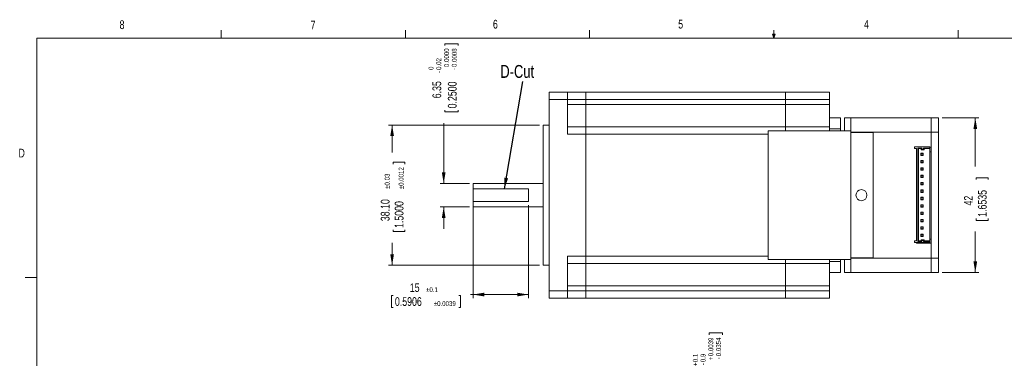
# Model space of a CAD drawing. Header units: millimetres. Extents: x 11 to 421, y 5 to 275.
# Tile 4 of 5: x 11 to 278, y 183 to 275. Entities that reach past the tile are written whole.
import ezdxf

# ---------------------------------------------------------------- set-up
doc = ezdxf.new("R2010")
doc.units = ezdxf.units.MM
doc.styles.add('SLDTEXTSTYLE0', font='TXT', dxfattribs={"width": 0.75})
doc.dimstyles.new('SLDDIMSTYLE0', dxfattribs={"dimtxt": 0, "dimasz": 3, "dimexe": 0, "dimexo": 0.0625, "dimgap": 0, "dimtad": 0, "dimtih": 1, "dimtoh": 1, "dimdec": 0, "dimrnd": 1e-09, "dimzin": 0, "dimdsep": 46, "dimtxsty": 'Standard', "dimsah": 1, "dimcen": 0.09, "dimadec": 0, "dimazin": 0, "dimtfac": 3, "dimtdec": 0, "dimtofl": 0, "dimtmove": 0, "dimatfit": 3, "dimfxl": 1, "dimtolj": 1, "dimtzin": 0, "dimarcsym": 0})
doc.dimstyles.new('SLDDIMSTYLE11', dxfattribs={"dimtxt": 2.38125, "dimasz": 3, "dimexe": 0, "dimexo": 0.0625, "dimgap": 0.595313, "dimtad": 0, "dimrnd": 1e-09, "dimzin": 12, "dimdsep": 46, "dimtxsty": 'SLDTEXTSTYLE0', "dimsah": 1, "dimcen": 0.09, "dimadec": 0, "dimazin": 0, "dimtol": 1, "dimtp": 0.03, "dimtm": 0.03, "dimtfac": 1, "dimtofl": 0, "dimtmove": 0, "dimatfit": 3, "dimfxl": 1, "dimtolj": 1, "dimarcsym": 0})
doc.dimstyles.new('SLDDIMSTYLE12', dxfattribs={"dimtxt": 2.38125, "dimasz": 3, "dimexe": 0, "dimexo": 0.0625, "dimgap": 0.595313, "dimtad": 0, "dimrnd": 1e-09, "dimzin": 12, "dimdsep": 46, "dimtxsty": 'SLDTEXTSTYLE0', "dimsah": 1, "dimcen": 0.09, "dimadec": 0, "dimazin": 0, "dimtol": 1, "dimtm": 0.02, "dimtfac": 0.555556, "dimtofl": 0, "dimtmove": 0, "dimatfit": 3, "dimfxl": 1, "dimtolj": 1, "dimtzin": 0, "dimarcsym": 0})
doc.dimstyles.new('SLDDIMSTYLE13', dxfattribs={"dimtxt": 2.38125, "dimasz": 3, "dimexe": 0, "dimexo": 0.0625, "dimgap": 0.595313, "dimtad": 0, "dimdec": 1, "dimrnd": 1e-09, "dimzin": 12, "dimdsep": 46, "dimtxsty": 'SLDTEXTSTYLE0', "dimsah": 1, "dimcen": 0.09, "dimadec": 0, "dimazin": 0, "dimtol": 1, "dimtp": 0.1, "dimtm": 0.1, "dimtfac": 1, "dimtdec": 1, "dimtofl": 0, "dimtmove": 0, "dimatfit": 3, "dimfxl": 1, "dimtolj": 1, "dimarcsym": 0})
doc.dimstyles.new('SLDDIMSTYLE3', dxfattribs={"dimtxt": 2.38125, "dimasz": 3, "dimexe": 0, "dimexo": 0.0625, "dimgap": 0.595313, "dimtad": 0, "dimrnd": 1e-09, "dimzin": 12, "dimdsep": 46, "dimtxsty": 'SLDTEXTSTYLE0', "dimsah": 1, "dimcen": 0.09, "dimadec": 0, "dimazin": 0, "dimtfac": 1, "dimtofl": 0, "dimtmove": 0, "dimatfit": 3, "dimfxl": 1, "dimtolj": 1, "dimtzin": 12, "dimarcsym": 0})
doc.dimstyles.new('SLDDIMSTYLE7', dxfattribs={"dimtxt": 2.38125, "dimasz": 3, "dimexe": 0, "dimexo": 0.0625, "dimgap": 0.595313, "dimtad": 0, "dimdec": 1, "dimrnd": 1e-09, "dimzin": 12, "dimdsep": 46, "dimtxsty": 'SLDTEXTSTYLE0', "dimsah": 1, "dimcen": 0.09, "dimadec": 0, "dimazin": 0, "dimtol": 1, "dimtp": 0.1, "dimtm": 0.9, "dimtfac": 1.8, "dimtdec": 1, "dimtofl": 0, "dimtmove": 0, "dimatfit": 3, "dimfxl": 1, "dimtolj": 1, "dimarcsym": 0})

# ---------------------------------------------------------------- blocks, each defined once
blk = doc.blocks.new('*D17')
at = {"color": 7, "linetype": 'Continuous', "lineweight": 0}
for p, q in [((198.33, 190.16), (201.96, 190.16)), ((198.33, 190.16), (198.33, 189.68)), ((201.96, 190.16), (201.96, 189.68)), ((198.33, 171.64), (198.33, 172.12)), ((198.33, 171.64), (201.96, 171.64)), ((201.96, 171.64), (201.96, 172.12)), ((213.35, 170.89), (197.04, 170.89)), ((198.04, 155.89), (198.04, 170.89)), ((213.35, 155.89), (197.04, 155.89))]:
    blk.add_line(p, q, dxfattribs=at)
for points in [[(198.04, 170.89), (197.54, 167.89), (198.54, 167.89)], [(198.04, 155.89), (198.54, 158.89), (197.54, 158.89)]]:
    blk.add_solid(points, dxfattribs=at)
at = {"color": 7, "linetype": 'Continuous', "lineweight": 0, "attachment_point": 1, "rotation": 90, "style": 'SLDTEXTSTYLE0'}
for s, insert, char_height in [('0.0039', (198.15, 183.83), 1.323), ('0.0354', (200.25, 183.83), 1.323), ('0.1', (193.94, 182.22), 1.323), ('0.9', (196.05, 182.22), 1.323), ('+', (193.94, 181.15), 1.32), ('-', (196.05, 181.39), 1.32), ('+', (198.15, 182.76), 1.32), ('0.5906', (199.18, 172.6), 2.381), ('-', (200.25, 183), 1.32), ('15', (194.97, 177.14), 2.381)]:
    blk.add_mtext(s, dxfattribs=dict(at, insert=insert, char_height=char_height))
blk = doc.blocks.new('*D33')
at = {"color": 7, "linetype": 'Continuous', "lineweight": 0}
for p, q in [((152.3, 246.66), (111.3, 246.66)), ((112.3, 246.66), (112.3, 239.17)), ((112.58, 236.53), (115.8, 236.53)), ((112.58, 236.53), (112.58, 236.05)), ((115.8, 236.53), (115.8, 236.05)), ((112.58, 217.71), (112.58, 218.19)), ((112.58, 217.71), (115.8, 217.71)), ((115.8, 217.71), (115.8, 218.19)), ((112.3, 208.56), (112.3, 214.67)), ((152.3, 208.56), (111.3, 208.56))]:
    blk.add_line(p, q, dxfattribs=at)
for points in [[(112.3, 246.66), (111.8, 243.66), (112.8, 243.66)], [(112.3, 208.56), (112.8, 211.56), (111.8, 211.56)]]:
    blk.add_solid(points, dxfattribs=at)
at = {"color": 7, "linetype": 'Continuous', "lineweight": 0, "attachment_point": 1, "rotation": 90, "style": 'SLDTEXTSTYLE0'}
for s, insert, char_height in [('±0.0012', (114.08, 229.22), 1.323), ('±0.03', (110.3, 229.32), 1.323), ('38.10', (109.23, 220.53), 2.381), ('1.5000', (113.01, 218.68), 2.381)]:
    blk.add_mtext(s, dxfattribs=dict(at, insert=insert, char_height=char_height))
blk = doc.blocks.new('*D34')
at = {"color": 7, "linetype": 'Continuous', "lineweight": 0}
for p, q in [((126.59, 268.75), (130.23, 268.75)), ((126.59, 268.75), (126.59, 268.27)), ((130.23, 268.75), (130.23, 268.27)), ((126.59, 250.23), (126.59, 250.71)), ((126.59, 250.23), (130.23, 250.23)), ((130.23, 250.23), (130.23, 250.71)), ((126.31, 230.78), (126.31, 247.19)), ((133.3, 230.78), (125.31, 230.78)), ((133.3, 224.43), (125.31, 224.43)), ((126.31, 224.43), (126.31, 218.43))]:
    blk.add_line(p, q, dxfattribs=at)
for points in [[(126.31, 230.78), (126.81, 233.78), (125.81, 233.78)], [(126.31, 224.43), (125.81, 221.43), (126.81, 221.43)]]:
    blk.add_solid(points, dxfattribs=at)
at = {"color": 7, "linetype": 'Continuous', "lineweight": 0, "attachment_point": 1, "rotation": 90, "style": 'SLDTEXTSTYLE0'}
for s, insert, char_height in [('0.0000', (126.42, 262.42), 1.323), ('0.0008', (128.52, 262.42), 1.323), ('0.02', (124.31, 261.63), 1.323), ('0', (122.21, 261.63), 1.32), ('-', (128.52, 261.59), 1.32), ('6.35', (123.24, 253.93), 2.381), ('-', (124.31, 260.81), 1.32), ('0.2500', (127.44, 251.19), 2.381)]:
    blk.add_mtext(s, dxfattribs=dict(at, insert=insert, char_height=char_height))
blk = doc.blocks.new('*D35')
at = {"color": 7, "linetype": 'Continuous', "lineweight": 0}
for p, q in [((134.3, 224.9), (134.3, 199.59)), ((149.3, 224.9), (149.3, 199.59)), ((134.3, 200.59), (133.56, 200.59)), ((149.3, 200.59), (134.3, 200.59)), ((112.1, 200.3), (112.1, 197.09)), ((112.1, 200.3), (112.58, 200.3)), ((130.91, 200.3), (130.43, 200.3)), ((130.91, 200.3), (130.91, 197.09)), ((112.1, 197.09), (112.58, 197.09)), ((130.91, 197.09), (130.43, 197.09))]:
    blk.add_line(p, q, dxfattribs=at)
for points in [[(134.3, 200.59), (137.3, 200.09), (137.3, 201.09)], [(149.3, 200.59), (146.3, 201.09), (146.3, 200.09)]]:
    blk.add_solid(points, dxfattribs=at)
at = {"color": 7, "linetype": 'Continuous', "lineweight": 0, "attachment_point": 1, "style": 'SLDTEXTSTYLE0'}
for s, insert, char_height in [('15', (117.11, 203.66), 2.381), ('±0.1', (121.51, 202.58), 1.323), ('0.5906', (113.06, 199.88), 2.381), ('±0.0039', (123.61, 198.8), 1.323)]:
    blk.add_mtext(s, dxfattribs=dict(at, insert=insert, char_height=char_height))
blk = doc.blocks.new('*D36')
at = {"color": 7, "linetype": 'Continuous', "lineweight": 0}
for p, q in [((261.6, 248.6), (271.6, 248.6)), ((270.6, 248.6), (270.6, 235.38)), ((270.88, 232.35), (274.1, 232.35)), ((270.88, 232.35), (270.88, 231.87)), ((274.1, 232.35), (274.1, 231.87)), ((270.88, 220.75), (270.88, 221.23)), ((270.88, 220.75), (274.1, 220.75)), ((274.1, 220.75), (274.1, 221.23)), ((270.6, 206.6), (270.6, 217.71)), ((261.6, 206.6), (271.6, 206.6))]:
    blk.add_line(p, q, dxfattribs=at)
for points in [[(270.6, 248.6), (270.1, 245.6), (271.1, 245.6)], [(270.6, 206.6), (271.1, 209.6), (270.1, 209.6)]]:
    blk.add_solid(points, dxfattribs=at)
at = {"color": 7, "linetype": 'Continuous', "lineweight": 0, "char_height": 2.381, "attachment_point": 1, "rotation": 90, "style": 'SLDTEXTSTYLE0'}
for s, insert in [('1.6535', (271.31, 221.71)), ('42', (267.53, 224.79))]:
    blk.add_mtext(s, dxfattribs=dict(at, insert=insert))

msp = doc.modelspace()

# ---------------------------------------------------------------- linework, layer by layer
at = {"color": 7, "linetype": 'Continuous', "lineweight": 0}
for p, q in [((15.907, 270.309), (415.957, 270.309)), ((15.907, 270.309), (15.907, 9.959)), ((65.907, 270.309), (65.907, 272.463)), ((115.913, 270.309), (115.913, 272.463)), ((165.919, 270.309), (165.919, 272.463)), ((215.925, 270.309), (215.589, 271.374)), ((216.244, 271.374), (215.589, 271.374)), ((215.747, 271.374), (215.925, 270.309)), ((215.925, 270.309), (215.925, 272.463)), ((215.925, 270.309), (216.244, 271.374)), ((216.05, 271.374), (215.925, 270.309)), ((265.932, 270.309), (265.932, 272.463)), ((15.907, 205.221), (12.732, 205.221))]:
    msp.add_line(p, q, dxfattribs=at)
at = {"color": 7, "linetype": 'Continuous', "lineweight": 15}
for p, q in [((159.898, 255.617), (154.898, 255.617)), ((154.898, 255.601), (154.898, 255.617)), ((154.898, 255.601), (159.898, 255.601)), ((154.898, 253.6), (154.898, 255.601)), ((159.898, 255.614), (159.898, 255.617)), ((164.898, 255.614), (159.898, 255.614)), ((159.898, 255.604), (164.898, 255.604)), ((159.898, 255.601), (159.898, 255.604)), ((159.898, 255.601), (159.898, 253.6)), ((164.898, 255.604), (164.898, 255.614)), ((219.048, 255.614), (164.898, 255.614)), ((164.898, 255.614), (164.898, 255.604)), ((164.898, 253.603), (164.898, 255.604)), ((164.898, 255.604), (219.048, 255.604)), ((164.898, 253.603), (164.898, 255.604)), ((231.048, 255.614), (219.048, 255.614)), ((219.048, 255.604), (219.048, 255.614)), ((219.048, 255.614), (219.048, 255.604)), ((219.048, 255.604), (231.048, 255.604)), ((219.048, 253.603), (219.048, 255.604)), ((219.048, 255.604), (219.048, 253.603)), ((231.048, 255.604), (231.048, 255.614)), ((231.048, 253.603), (231.048, 255.604)), ((159.898, 253.6), (154.898, 253.6)), ((154.898, 201.6), (154.898, 253.6)), ((164.898, 253.603), (159.898, 253.603)), ((159.898, 244.2), (159.898, 253.6)), ((164.898, 252.203), (159.898, 252.203)), ((164.898, 252.203), (164.898, 253.603)), ((219.048, 253.603), (164.898, 253.603)), ((164.898, 252.203), (164.898, 253.603)), ((164.898, 246.201), (164.898, 252.203)), ((164.898, 252.203), (219.048, 252.203)), ((164.898, 246.201), (164.898, 252.203)), ((231.048, 253.603), (219.048, 253.603)), ((219.048, 253.603), (219.048, 252.203)), ((219.048, 252.203), (219.048, 253.603)), ((231.048, 252.203), (219.048, 252.203)), ((219.048, 246.201), (219.048, 252.203)), ((219.048, 252.203), (219.048, 246.201)), ((231.048, 252.203), (231.048, 253.603)), ((231.048, 246.201), (231.048, 252.203)), ((231.048, 248.614), (234.048, 248.614)), ((234.048, 248.603), (231.048, 248.603)), ((234.048, 248.614), (234.048, 248.603)), ((234.048, 248.603), (234.048, 245.602)), ((258.598, 248.614), (235.098, 248.614)), ((235.098, 248.614), (235.098, 248.602)), ((235.098, 248.602), (236.848, 248.602)), ((235.098, 248.602), (235.098, 245.102)), ((236.848, 248.602), (236.848, 248.6)), ((236.848, 248.6), (258.598, 248.6)), ((236.848, 248.6), (236.848, 245.099)), ((258.598, 248.614), (258.598, 248.6)), ((258.598, 248.614), (260.598, 248.614)), ((258.598, 248.6), (258.598, 248.614)), ((258.598, 248.6), (258.598, 244.749)), ((258.598, 244.749), (258.598, 248.6)), ((258.598, 248.6), (260.598, 248.6)), ((260.598, 248.6), (260.598, 248.614)), ((260.598, 244.749), (260.598, 248.6)), ((153.298, 208.559), (153.298, 246.659)), ((159.898, 246.201), (164.898, 246.201)), ((159.898, 246.201), (164.898, 246.201)), ((164.898, 244.2), (164.898, 246.201)), ((164.898, 246.201), (164.898, 246.201)), ((164.898, 246.201), (219.048, 246.201)), ((164.898, 244.2), (164.898, 246.201)), ((219.048, 246.201), (164.898, 246.201)), ((164.898, 246.201), (164.898, 246.201)), ((219.048, 246.201), (231.048, 246.201)), ((219.048, 246.2), (219.048, 246.201)), ((219.048, 246.201), (219.048, 246.201)), ((219.048, 246.2), (231.048, 246.2)), ((219.048, 245.1), (219.048, 246.2)), ((231.048, 246.2), (231.048, 246.201)), ((231.048, 245.1), (231.048, 246.2)), ((164.898, 244.2), (159.898, 244.2)), ((164.898, 211), (164.898, 244.2)), ((164.898, 244.2), (164.898, 211)), ((214.348, 244.2), (164.898, 244.2)), ((214.348, 245.1), (218.998, 245.1)), ((214.348, 245.095), (214.348, 245.1)), ((236.848, 245.095), (214.348, 245.095)), ((214.348, 210.095), (214.348, 245.095)), ((218.998, 245.1), (218.998, 245.1)), ((218.998, 245.1), (231.598, 245.1)), ((234.048, 245.602), (231.048, 245.602)), ((236.848, 245.102), (231.598, 245.102)), ((231.598, 245.1), (231.598, 245.102)), ((234.048, 245.602), (234.048, 245.102)), ((236.848, 245.095), (236.848, 245.099)), ((236.848, 210.095), (236.848, 245.095)), ((258.598, 244.749), (236.848, 244.749)), ((242.848, 244.599), (236.848, 244.599)), ((242.848, 244.599), (236.848, 244.599)), ((242.848, 244.599), (242.848, 210.599)), ((242.848, 244.599), (242.848, 244.599)), ((258.598, 244.749), (258.598, 240.632)), ((258.598, 244.749), (260.598, 244.749)), ((258.598, 210.449), (258.598, 244.749)), ((260.598, 210.449), (260.598, 244.749)), ((254.098, 240.708), (258.298, 240.708)), ((254.098, 240.708), (254.098, 240.258)), ((258.298, 240.708), (258.298, 240.408)), ((258.298, 240.632), (258.598, 240.632)), ((254.098, 240.258), (254.598, 240.258)), ((254.098, 240.254), (254.098, 240.258)), ((254.598, 240.258), (254.598, 215.158)), ((254.998, 240.408), (256.048, 240.408)), ((254.998, 215.008), (254.998, 240.408)), ((254.998, 240.408), (255.148, 240.257)), ((255.148, 215.157), (255.148, 240.257)), ((255.148, 240.257), (255.898, 240.257)), ((255.898, 240.243), (255.148, 240.243)), ((255.823, 239.018), (256.473, 239.018)), ((255.823, 238.368), (255.823, 239.018)), ((255.823, 239.018), (255.898, 238.942)), ((255.898, 238.442), (255.823, 238.368)), ((256.473, 238.368), (255.823, 238.368)), ((256.048, 240.408), (255.898, 240.257)), ((255.898, 240.257), (255.898, 239.957)), ((256.048, 240.108), (255.898, 239.957)), ((255.898, 239.957), (256.698, 239.957)), ((255.898, 239.943), (255.898, 239.957)), ((256.698, 239.943), (255.898, 239.943)), ((256.398, 238.955), (255.898, 238.955)), ((255.898, 238.455), (255.898, 238.955)), ((255.898, 238.455), (256.398, 238.455)), ((255.898, 238.442), (255.898, 238.455)), ((255.898, 238.442), (256.398, 238.442)), ((256.048, 240.408), (256.048, 240.108)), ((256.048, 240.108), (256.548, 240.108)), ((256.398, 238.942), (256.473, 239.018)), ((256.398, 238.455), (256.398, 238.955)), ((256.398, 238.442), (256.398, 238.455)), ((256.398, 238.442), (256.473, 238.368)), ((256.473, 239.018), (256.473, 238.368)), ((256.548, 240.408), (258.298, 240.408)), ((256.548, 240.108), (256.548, 240.408)), ((256.548, 240.408), (256.698, 240.257)), ((256.548, 240.108), (256.698, 239.957)), ((256.698, 239.957), (256.698, 240.257)), ((256.698, 240.257), (258.298, 240.257)), ((258.298, 240.243), (256.698, 240.243)), ((256.698, 239.943), (256.698, 239.957)), ((258.298, 240.257), (258.298, 240.408)), ((258.298, 240.257), (258.298, 240.243)), ((258.298, 240.243), (258.298, 215.157)), ((258.598, 239.415), (258.298, 239.415)), ((255.823, 237.018), (256.473, 237.018)), ((255.823, 236.368), (255.823, 237.018)), ((255.823, 237.018), (255.898, 236.942)), ((255.898, 236.442), (255.823, 236.368)), ((256.473, 236.368), (255.823, 236.368)), ((255.898, 236.455), (255.898, 236.955)), ((256.398, 236.955), (255.898, 236.955)), ((255.898, 236.455), (256.398, 236.455)), ((255.898, 236.442), (255.898, 236.455)), ((255.898, 236.442), (256.398, 236.442)), ((256.398, 236.942), (256.473, 237.018)), ((256.398, 236.455), (256.398, 236.955)), ((256.398, 236.442), (256.398, 236.455)), ((256.398, 236.442), (256.473, 236.368)), ((256.473, 237.018), (256.473, 236.368)), ((255.823, 235.018), (256.473, 235.018)), ((255.823, 234.368), (255.823, 235.018)), ((255.823, 235.018), (255.898, 234.942)), ((255.898, 234.442), (255.823, 234.368)), ((256.473, 234.368), (255.823, 234.368)), ((255.823, 233.018), (256.473, 233.018)), ((255.823, 232.368), (255.823, 233.018)), ((255.823, 233.018), (255.898, 232.942)), ((256.398, 234.955), (255.898, 234.955)), ((255.898, 234.455), (255.898, 234.955)), ((255.898, 234.455), (256.398, 234.455)), ((255.898, 234.442), (255.898, 234.455)), ((255.898, 234.442), (256.398, 234.442)), ((255.898, 232.455), (255.898, 232.955)), ((256.398, 232.955), (255.898, 232.955)), ((256.398, 234.942), (256.473, 235.018)), ((256.398, 234.455), (256.398, 234.955)), ((256.398, 234.442), (256.398, 234.455)), ((256.398, 234.442), (256.473, 234.368)), ((256.398, 232.942), (256.473, 233.018)), ((256.398, 232.455), (256.398, 232.955)), ((256.473, 235.018), (256.473, 234.368)), ((256.473, 233.018), (256.473, 232.368)), ((134.298, 230.784), (134.298, 229.317)), ((255.898, 232.442), (255.823, 232.368)), ((256.473, 232.368), (255.823, 232.368)), ((255.823, 231.018), (256.473, 231.018)), ((255.823, 230.368), (255.823, 231.018)), ((255.823, 231.018), (255.898, 230.942)), ((255.898, 230.442), (255.823, 230.368)), ((256.473, 230.368), (255.823, 230.368)), ((255.898, 232.455), (256.398, 232.455)), ((255.898, 232.442), (255.898, 232.455)), ((255.898, 232.442), (256.398, 232.442)), ((256.398, 230.955), (255.898, 230.955)), ((255.898, 230.455), (255.898, 230.955)), ((255.898, 230.455), (256.398, 230.455)), ((255.898, 230.442), (255.898, 230.455)), ((255.898, 230.442), (256.398, 230.442)), ((256.398, 232.442), (256.398, 232.455)), ((256.398, 232.442), (256.473, 232.368)), ((256.398, 230.942), (256.473, 231.018)), ((256.398, 230.455), (256.398, 230.955)), ((256.398, 230.442), (256.398, 230.455)), ((256.398, 230.442), (256.473, 230.368)), ((256.473, 231.018), (256.473, 230.368)), ((134.298, 229.317), (149.298, 229.317)), ((134.298, 229.317), (134.298, 225.901)), ((149.298, 229.317), (149.298, 225.901)), ((255.823, 229.018), (256.473, 229.018)), ((255.823, 228.368), (255.823, 229.018)), ((255.823, 229.018), (255.898, 228.942)), ((255.898, 228.442), (255.823, 228.368)), ((256.473, 228.368), (255.823, 228.368)), ((256.398, 228.955), (255.898, 228.955)), ((255.898, 228.455), (255.898, 228.955)), ((255.898, 228.442), (255.898, 228.455)), ((255.898, 228.455), (256.398, 228.455)), ((255.898, 228.442), (256.398, 228.442)), ((256.398, 228.942), (256.473, 229.018)), ((256.398, 228.455), (256.398, 228.955)), ((256.398, 228.442), (256.398, 228.455)), ((256.398, 228.442), (256.473, 228.368)), ((256.473, 229.018), (256.473, 228.368)), ((149.298, 225.901), (134.298, 225.901)), ((134.298, 225.901), (134.298, 224.434)), ((255.823, 227.018), (256.473, 227.018)), ((255.823, 226.368), (255.823, 227.018)), ((255.823, 227.018), (255.898, 226.942)), ((255.898, 226.442), (255.823, 226.368)), ((256.473, 226.368), (255.823, 226.368)), ((255.823, 225.018), (256.473, 225.018)), ((255.823, 224.368), (255.823, 225.018)), ((255.823, 225.018), (255.898, 224.942)), ((255.898, 226.455), (255.898, 226.955)), ((256.398, 226.955), (255.898, 226.955)), ((255.898, 226.455), (256.398, 226.455)), ((255.898, 226.442), (255.898, 226.455)), ((255.898, 226.442), (256.398, 226.442)), ((255.898, 224.455), (255.898, 224.955)), ((256.398, 224.955), (255.898, 224.955)), ((256.398, 226.942), (256.473, 227.018)), ((256.398, 226.455), (256.398, 226.955)), ((256.398, 226.442), (256.398, 226.455)), ((256.398, 226.442), (256.473, 226.368)), ((256.398, 224.942), (256.473, 225.018)), ((256.398, 224.455), (256.398, 224.955)), ((256.473, 227.018), (256.473, 226.368)), ((256.473, 225.018), (256.473, 224.368)), ((255.898, 224.442), (255.823, 224.368)), ((256.473, 224.368), (255.823, 224.368)), ((255.823, 223.018), (256.473, 223.018)), ((255.823, 222.368), (255.823, 223.018)), ((255.823, 223.018), (255.898, 222.942)), ((255.898, 222.442), (255.823, 222.368)), ((256.473, 222.368), (255.823, 222.368)), ((255.898, 224.455), (256.398, 224.455)), ((255.898, 224.442), (255.898, 224.455)), ((255.898, 224.442), (256.398, 224.442)), ((255.898, 222.455), (255.898, 222.955)), ((256.398, 222.955), (255.898, 222.955)), ((255.898, 222.455), (256.398, 222.455)), ((255.898, 222.442), (255.898, 222.455)), ((255.898, 222.442), (256.398, 222.442)), ((256.398, 224.442), (256.398, 224.455)), ((256.398, 224.442), (256.473, 224.368)), ((256.398, 222.942), (256.473, 223.018)), ((256.398, 222.455), (256.398, 222.955)), ((256.398, 222.442), (256.398, 222.455)), ((256.398, 222.442), (256.473, 222.368)), ((256.473, 223.018), (256.473, 222.368)), ((255.823, 221.018), (256.473, 221.018)), ((255.823, 220.368), (255.823, 221.018)), ((255.823, 221.018), (255.898, 220.942)), ((255.898, 220.442), (255.823, 220.368)), ((256.473, 220.368), (255.823, 220.368)), ((256.398, 220.955), (255.898, 220.955)), ((255.898, 220.455), (255.898, 220.955)), ((255.898, 220.455), (256.398, 220.455)), ((255.898, 220.442), (255.898, 220.455)), ((255.898, 220.442), (256.398, 220.442)), ((256.398, 220.942), (256.473, 221.018)), ((256.398, 220.455), (256.398, 220.955)), ((256.398, 220.442), (256.398, 220.455)), ((256.398, 220.442), (256.473, 220.368)), ((256.473, 221.018), (256.473, 220.368)), ((255.823, 219.018), (256.473, 219.018)), ((255.823, 218.368), (255.823, 219.018)), ((255.823, 219.018), (255.898, 218.942)), ((255.898, 218.442), (255.823, 218.368)), ((256.473, 218.368), (255.823, 218.368)), ((255.823, 217.018), (256.473, 217.018)), ((255.823, 216.368), (255.823, 217.018)), ((255.823, 217.018), (255.898, 216.942)), ((255.898, 218.455), (255.898, 218.955)), ((256.398, 218.955), (255.898, 218.955)), ((255.898, 218.455), (256.398, 218.455)), ((255.898, 218.442), (255.898, 218.455)), ((255.898, 218.442), (256.398, 218.442)), ((256.398, 216.955), (255.898, 216.955)), ((255.898, 216.455), (255.898, 216.955)), ((256.398, 218.942), (256.473, 219.018)), ((256.398, 218.455), (256.398, 218.955)), ((256.398, 218.442), (256.398, 218.455)), ((256.398, 218.442), (256.473, 218.368)), ((256.398, 216.942), (256.473, 217.018)), ((256.398, 216.455), (256.398, 216.955)), ((256.473, 219.018), (256.473, 218.368)), ((256.473, 217.018), (256.473, 216.368)), ((254.098, 215.158), (254.098, 215.168)), ((254.598, 215.158), (254.098, 215.158)), ((254.098, 214.708), (254.098, 215.158)), ((254.098, 214.708), (258.298, 214.708)), ((254.098, 214.708), (254.098, 214.707)), ((254.598, 214.57), (254.598, 214.707)), ((254.598, 214.686), (256.398, 214.686)), ((258.598, 214.587), (254.598, 214.587)), ((254.598, 214.571), (258.598, 214.571)), ((258.598, 214.57), (254.598, 214.57)), ((254.998, 215.008), (255.148, 215.157)), ((256.048, 215.008), (254.998, 215.008)), ((255.898, 215.157), (255.148, 215.157)), ((255.898, 216.442), (255.823, 216.368)), ((256.473, 216.368), (255.823, 216.368)), ((255.898, 216.455), (256.398, 216.455)), ((255.898, 216.442), (255.898, 216.455)), ((255.898, 216.442), (256.398, 216.442)), ((256.048, 215.308), (255.898, 215.457)), ((255.898, 215.457), (255.898, 215.157)), ((256.698, 215.457), (255.898, 215.457)), ((255.898, 215.157), (256.048, 215.008)), ((256.048, 215.308), (256.048, 215.008)), ((256.548, 215.308), (256.048, 215.308)), ((256.398, 216.442), (256.398, 216.455)), ((256.398, 216.442), (256.473, 216.368)), ((256.398, 214.687), (258.298, 214.687)), ((256.398, 214.686), (256.398, 214.687)), ((256.548, 215.308), (256.698, 215.457)), ((256.548, 215.008), (256.548, 215.308)), ((256.548, 215.008), (256.698, 215.157)), ((258.298, 215.008), (256.548, 215.008)), ((256.698, 215.157), (256.698, 215.457)), ((258.298, 215.157), (256.698, 215.157)), ((258.598, 215.615), (258.298, 215.615)), ((258.298, 215.157), (258.298, 215.008)), ((258.298, 215.008), (258.298, 214.708)), ((258.298, 214.708), (258.298, 214.687)), ((258.598, 214.57), (258.598, 210.449)), ((159.898, 211), (164.898, 211)), ((159.898, 211), (159.898, 201.6)), ((164.898, 209.001), (159.898, 209.001)), ((164.898, 211), (164.898, 209.001)), ((164.898, 209.001), (164.898, 211)), ((164.898, 211), (214.348, 211)), ((164.898, 209.001), (164.898, 203.003)), ((219.048, 209.001), (164.898, 209.001)), ((164.898, 203.003), (164.898, 209.001)), ((236.848, 210.095), (214.348, 210.095)), ((219.048, 209), (219.048, 210.095)), ((219.048, 203.003), (219.048, 209.001)), ((219.048, 209.001), (219.048, 203.003)), ((231.048, 209), (219.048, 209)), ((231.048, 209), (231.048, 210.095)), ((231.048, 209.602), (234.048, 209.602)), ((231.048, 203.003), (231.048, 209)), ((234.048, 210.095), (234.048, 209.602)), ((234.048, 209.602), (234.048, 206.603)), ((235.098, 210.095), (235.098, 206.602)), ((242.848, 210.599), (236.848, 210.599)), ((236.848, 210.449), (258.598, 210.449)), ((236.848, 210.095), (236.848, 206.6)), ((258.598, 210.449), (258.598, 206.6)), ((258.598, 210.449), (260.598, 210.449)), ((258.598, 206.6), (258.598, 210.449)), ((260.598, 206.6), (260.598, 210.449)), ((231.048, 206.603), (234.048, 206.603)), ((235.098, 206.602), (236.848, 206.602)), ((258.598, 206.6), (236.848, 206.6)), ((258.598, 206.6), (260.598, 206.6)), ((154.898, 201.6), (159.898, 201.6)), ((154.898, 199.601), (154.898, 201.6)), ((164.898, 203.003), (159.898, 203.003)), ((159.898, 201.603), (164.898, 201.603)), ((159.898, 199.601), (159.898, 201.6)), ((164.898, 201.603), (164.898, 203.003)), ((219.048, 203.003), (164.898, 203.003)), ((164.898, 201.603), (164.898, 203.003)), ((164.898, 201.603), (164.898, 199.604)), ((164.898, 201.603), (219.048, 201.603)), ((164.898, 199.604), (164.898, 201.603)), ((219.048, 203.003), (231.048, 203.003)), ((219.048, 203.003), (219.048, 201.603)), ((219.048, 201.603), (219.048, 203.003)), ((219.048, 201.603), (231.048, 201.603)), ((219.048, 199.604), (219.048, 201.603)), ((219.048, 201.603), (219.048, 199.604)), ((231.048, 201.603), (231.048, 203.003)), ((231.048, 199.604), (231.048, 201.603)), ((159.898, 199.601), (154.898, 199.601)), ((164.898, 199.604), (159.898, 199.604)), ((219.048, 199.604), (164.898, 199.604)), ((231.048, 199.604), (219.048, 199.604))]:
    msp.add_line(p, q, dxfattribs=at)
msp.add_circle((239.701, 227.599), 1.5, dxfattribs=at)
msp.add_arc((239.701, 227.599), 1.5, 180, 360, dxfattribs=at)
for points in [[(154.898, 246.659), (153.298, 246.659)], [(153.298, 230.784), (134.298, 230.784)], [(134.298, 224.434), (153.298, 224.434)], [(153.298, 208.559), (154.898, 208.559)]]:
    msp.add_open_spline(points, degree=1, dxfattribs=at)

# ---------------------------------------------------------------- texts
at = {"color": 7, "linetype": 'Continuous', "lineweight": 0, "attachment_point": 1, "style": 'SLDTEXTSTYLE0'}
for s, insert, char_height in [('6', (139.667, 275.253), 2.381), ('8', (38.331, 275.12), 2.381), ('7', (90.195, 275.048), 2.381), ('5', (189.959, 275.267), 2.381), ('4', (240.393, 275.226), 2.381), ('D-Cut', (141.679, 262.977), 3.5), ('D', (10.887, 240.222), 2.381)]:
    msp.add_mtext(s, dxfattribs=dict(at, insert=insert, char_height=char_height))

# ---------------------------------------------------------------- dimensions: what is measured, and where the dimension line sits
at = {"color": 7, "linetype": 'Continuous', "lineweight": 0}
for base, p1, p2, dimstyle, picture, middle in [((126.31, 230.784), (134.298, 224.434), (134.298, 230.784), 'SLDDIMSTYLE12', '*D34', (126.31, 259.491)), ((270.598, 206.6), (260.598, 248.6), (260.598, 206.6), 'SLDDIMSTYLE3', '*D36', (270.598, 226.547)), ((112.298, 208.559), (153.298, 246.659), (153.298, 208.559), 'SLDDIMSTYLE11', '*D33', (112.298, 226.924)), ((198.042, 170.888), (214.348, 155.888), (214.348, 170.888), 'SLDDIMSTYLE7', '*D17', (198.042, 180.9))]:
    dim = msp.add_linear_dim(base=base, p1=p1, p2=p2, angle=90, dimstyle=dimstyle, dxfattribs=at)
    dim.commit()
    dim.dimension.update_dxf_attribs({"geometry": picture, "text_midpoint": middle, "dimtype": 160})
dim = msp.add_linear_dim(base=(134.298, 200.588), p1=(149.298, 225.901), p2=(134.298, 225.901), dimstyle='SLDDIMSTYLE13', dxfattribs=at)
dim.commit()
dim.dimension.update_dxf_attribs({"geometry": '*D35', "text_midpoint": (121.31, 200.588), "dimtype": 160})

# ---------------------------------------------------------------- leaders
msp.add_leader([(142.784, 229.317), (147.795, 258.464)], dimstyle='SLDDIMSTYLE0', dxfattribs=at)

doc.saveas('drawing.dxf')
